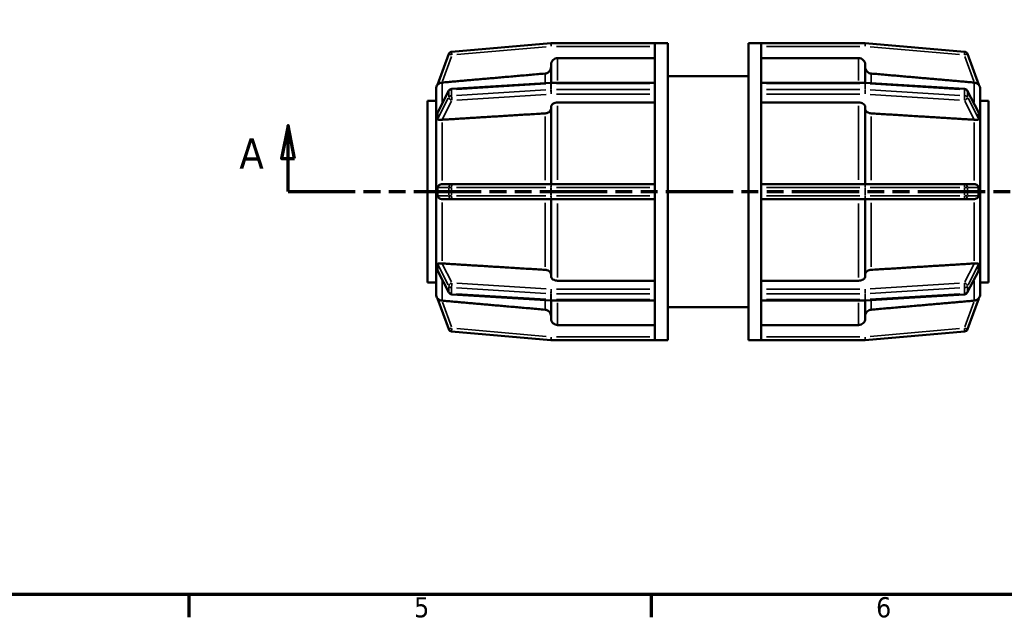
# Model space of a CAD drawing. Header units: millimetres. Extents: x 0 to 898, y -84 to 594.
# Tile 3 of 10: x 255 to 404, y 17 to 107. Entities that reach past the tile are written whole.
import ezdxf

# ---------------------------------------------------------------- set-up
doc = ezdxf.new("R2010")
doc.units = ezdxf.units.MM
doc.linetypes.add('DOUBLE_DASH_CHAIN', pattern=[1.2403, 0.6614, -0.0827, 0.1654, -0.0827, 0.1654, -0.0827])
for name, color, linetype, lineweight in [('Border (ANSI)', 7, 'Continuous', 70), ('Section Line (ANSI)', 7, 'DOUBLE_DASH_CHAIN', 70), ('Visible (ANSI)', 7, 'Continuous', 50), ('Visible Narrow (ANSI)', 7, 'Continuous', 35)]:
    doc.layers.add(name, color=color, linetype=linetype, lineweight=lineweight)
doc.styles.add('Label Text (ANSI)', font='tahoma.ttf')
doc.styles.add('Note Text (ANSI)', font='tahoma.ttf')

# ---------------------------------------------------------------- blocks, each defined once
blk = doc.blocks.new('Borders Default Border')
at = {"layer": 'Border (ANSI)'}
for p, q in [((280.33, 20), (280.33, 16.55)), ((350.42, 20), (350.42, 16.55))]:
    blk.add_line(p, q, dxfattribs=at)
at = {"layer": 'Border (ANSI)', "flags": 128}
blk.add_lwpolyline([(20, 20), (20, 574), (821, 574), (821, 20), (20, 20)], dxfattribs=at)
at = {"layer": 'Border (ANSI)', "char_height": 3.05, "attachment_point": 7, "style": 'Note Text (ANSI)'}
for s, insert in [('5', (314.48, 16.49)), ('6', (384.49, 16.49))]:
    blk.add_mtext(s, dxfattribs=dict(at, insert=insert))
blk = doc.blocks.new('2dTransSection0')
at = {"layer": 'Section Line (ANSI)', "linetype": 'Continuous'}
for p, q in [((295.37, 91.03), (294.37, 86.03)), ((295.37, 86.03), (295.37, 91.03)), ((296.37, 86.03), (295.37, 91.03)), ((294.37, 86.03), (296.37, 86.03)), ((295.37, 81.03), (295.37, 86.03)), ((295.37, 81.03), (304.86, 81.03))]:
    blk.add_line(p, q, dxfattribs=at)
at = {"layer": 'Section Line (ANSI)', "linetype": 'DOUBLE_DASH_CHAIN', "ltscale": 15.390323}
blk.add_line((295.37, 81.03), (476.65, 81.03), dxfattribs=at)
at = {"layer": 'Section Line (ANSI)', "linetype": 'Continuous', "flags": 128}
blk.add_lwpolyline([(296.37, 86.03), (295.37, 91.03), (294.37, 86.03), (296.37, 86.03)], dxfattribs=at)
at = {"layer": 'Section Line (ANSI)'}
blk.add_solid([(296.37, 86.03), (295.37, 91.03), (294.37, 86.03), (296.37, 86.03)], dxfattribs=at)
at = {"layer": 'Section Line (ANSI)', "insert": (288.01, 84.53), "char_height": 4.57, "attachment_point": 7, "style": 'Label Text (ANSI)'}
blk.add_mtext('A', dxfattribs=at)

msp = doc.modelspace()

# ---------------------------------------------------------------- linework, layer by layer
at = {"layer": 'Visible (ANSI)'}
for p, q in [((335.209, 103.527), (320.16, 102.21)), ((350.976, 103.529), (335.253, 103.529)), ((350.976, 103.529), (350.976, 103.517)), ((352.931, 103.529), (350.976, 103.529)), ((350.976, 103.517), (350.976, 97.449)), ((352.931, 103.529), (352.931, 58.529)), ((365.131, 58.529), (365.131, 103.529)), ((365.131, 103.529), (367.086, 103.529)), ((367.086, 103.517), (367.086, 103.529)), ((382.809, 103.529), (367.086, 103.529)), ((367.086, 97.449), (367.086, 103.517)), ((397.903, 102.21), (382.853, 103.527)), ((319.733, 101.883), (318.032, 97.209)), ((400.03, 97.209), (398.329, 101.883)), ((335.231, 97.527), (335.231, 100.246)), ((350.976, 101.248), (336.231, 101.248)), ((381.831, 101.248), (367.086, 101.248)), ((382.831, 100.246), (382.831, 97.527)), ((352.931, 98.529), (365.131, 98.529)), ((320.172, 96.595), (335.222, 97.526)), ((335.253, 97.527), (350.976, 97.527)), ((350.976, 97.449), (350.976, 97.381)), ((350.976, 97.381), (350.976, 96.939)), ((367.086, 97.527), (382.809, 97.527)), ((367.086, 97.381), (367.086, 97.449)), ((367.086, 96.939), (367.086, 97.381)), ((382.84, 97.526), (397.89, 96.595)), ((317.806, 96.588), (317.807, 96.588)), ((317.806, 92.826), (317.806, 96.588)), ((318.077, 93.057), (319.759, 96.325)), ((350.976, 96.939), (350.976, 96.497)), ((350.976, 96.497), (350.976, 96.411)), ((350.976, 96.411), (350.976, 81.763)), ((367.086, 96.497), (367.086, 96.939)), ((367.086, 96.411), (367.086, 96.497)), ((367.086, 81.763), (367.086, 96.411)), ((398.304, 96.325), (399.985, 93.057)), ((400.256, 96.588), (400.255, 96.591)), ((400.255, 96.588), (400.256, 96.588)), ((400.256, 96.588), (400.256, 92.826)), ((316.531, 94.779), (316.531, 67.279)), ((317.806, 94.779), (316.531, 94.779)), ((350.976, 94.53), (336.231, 94.53)), ((381.831, 94.53), (367.086, 94.53)), ((400.256, 94.779), (401.531, 94.779)), ((401.531, 67.279), (401.531, 94.779)), ((317.807, 92.826), (317.806, 92.826)), ((317.806, 92.031), (317.806, 92.826)), ((335.231, 82.154), (335.231, 93.822)), ((382.831, 93.822), (382.831, 82.154)), ((400.255, 92.828), (400.256, 92.826)), ((400.256, 92.826), (400.256, 92.031)), ((317.806, 91.235), (317.806, 92.031)), ((317.806, 91.235), (317.807, 91.235)), ((317.806, 82.154), (317.806, 91.235)), ((400.256, 91.235), (400.255, 91.237)), ((400.255, 91.235), (400.256, 91.235)), ((400.256, 92.031), (400.256, 91.235)), ((400.256, 91.235), (400.256, 82.154)), ((317.807, 82.154), (317.806, 82.154)), ((317.806, 81.029), (317.806, 82.154)), ((320.203, 82.154), (318.686, 82.154)), ((335.253, 82.154), (320.203, 82.154)), ((350.976, 82.154), (335.253, 82.154)), ((382.809, 82.154), (367.086, 82.154)), ((397.859, 82.154), (382.809, 82.154)), ((399.377, 82.154), (397.859, 82.154)), ((400.255, 82.154), (400.256, 82.154)), ((400.256, 82.154), (400.256, 81.029)), ((317.806, 79.904), (317.806, 81.029)), ((350.976, 81.763), (350.976, 81.654)), ((350.976, 81.654), (350.976, 81.029)), ((350.976, 81.029), (350.976, 80.404)), ((367.086, 81.654), (367.086, 81.763)), ((367.086, 81.029), (367.086, 81.654)), ((367.086, 80.404), (367.086, 81.029)), ((400.256, 81.029), (400.256, 79.904)), ((317.806, 79.904), (317.807, 79.904)), ((317.806, 70.822), (317.806, 79.904)), ((318.686, 79.904), (320.203, 79.904)), ((320.203, 79.904), (335.253, 79.904)), ((335.231, 68.236), (335.231, 79.904)), ((335.253, 79.904), (350.976, 79.904)), ((350.976, 80.404), (350.976, 80.295)), ((350.976, 80.295), (350.976, 65.646)), ((367.086, 80.295), (367.086, 80.404)), ((367.086, 65.646), (367.086, 80.295)), ((367.086, 79.904), (382.809, 79.904)), ((382.809, 79.904), (397.859, 79.904)), ((382.831, 79.904), (382.831, 68.236)), ((397.859, 79.904), (399.377, 79.904)), ((400.256, 79.904), (400.255, 79.904)), ((400.256, 79.904), (400.256, 70.822)), ((317.807, 70.822), (317.806, 70.822)), ((317.806, 70.027), (317.806, 70.822)), ((400.255, 70.82), (400.256, 70.822)), ((400.256, 70.822), (400.255, 70.822)), ((400.256, 70.822), (400.256, 70.027)), ((317.806, 69.231), (317.806, 70.027)), ((317.806, 69.231), (317.807, 69.231)), ((317.806, 65.47), (317.806, 69.231)), ((319.759, 65.733), (318.077, 69)), ((399.985, 69), (398.304, 65.733)), ((400.256, 69.231), (400.255, 69.229)), ((400.256, 70.027), (400.256, 69.231)), ((400.256, 69.231), (400.256, 65.47)), ((317.806, 67.279), (316.531, 67.279)), ((336.231, 67.527), (350.976, 67.527)), ((367.086, 67.527), (381.831, 67.527)), ((400.256, 67.279), (401.531, 67.279)), ((317.807, 65.47), (317.806, 65.47)), ((318.032, 64.848), (319.733, 60.174)), ((335.222, 64.531), (320.172, 65.462)), ((335.231, 61.812), (335.231, 64.531)), ((350.976, 64.53), (335.253, 64.53)), ((350.976, 65.646), (350.976, 65.561)), ((350.976, 65.561), (350.976, 65.119)), ((350.976, 65.119), (350.976, 64.677)), ((350.976, 64.677), (350.976, 64.609)), ((350.976, 64.609), (350.976, 58.541)), ((367.086, 65.561), (367.086, 65.646)), ((367.086, 65.119), (367.086, 65.561)), ((367.086, 64.677), (367.086, 65.119)), ((367.086, 64.609), (367.086, 64.677)), ((367.086, 58.541), (367.086, 64.609)), ((382.809, 64.53), (367.086, 64.53)), ((382.831, 64.531), (382.831, 61.812)), ((397.89, 65.462), (382.84, 64.531)), ((398.329, 60.174), (400.03, 64.848)), ((400.255, 65.467), (400.256, 65.47)), ((400.256, 65.47), (400.255, 65.47)), ((352.931, 63.529), (365.131, 63.529)), ((320.16, 59.847), (335.209, 58.531)), ((336.231, 60.81), (350.976, 60.81)), ((367.086, 60.81), (381.831, 60.81)), ((382.853, 58.531), (397.903, 59.847)), ((335.253, 58.529), (350.976, 58.529)), ((350.976, 58.541), (350.976, 58.529)), ((352.931, 58.529), (350.976, 58.529)), ((365.131, 58.529), (367.086, 58.529)), ((367.086, 58.529), (367.086, 58.541)), ((367.086, 58.529), (382.809, 58.529))]:
    msp.add_line(p, q, dxfattribs=at)
for centre, radius, start, end in [((335.253, 103.029), 0.5, 90, 95), ((382.809, 103.029), 0.5, 85, 90), ((320.203, 101.712), 0.5, 95, 160), ((397.859, 101.712), 0.5, 20, 85), ((318.806, 96.588), 1, 140, 180), ((335.253, 97.027), 0.5, 90, 93.54002), ((382.809, 97.027), 0.5, 86.45998, 90), ((399.256, 96.588), 1, 0, 40), ((320.203, 96.096), 0.5, 93.54002, 152.76369), ((397.859, 96.096), 0.5, 27.23631, 86.45998), ((320.203, 65.962), 0.5, 207.23631, 266.45998), ((397.859, 65.962), 0.5, 273.54002, 332.76369), ((318.806, 65.47), 1, 180, 220), ((335.253, 65.03), 0.5, 266.45998, 270), ((382.809, 65.03), 0.5, 270, 273.54002), ((399.256, 65.47), 1, 320, 0), ((320.203, 60.345), 0.5, 200, 265), ((397.859, 60.345), 0.5, 275, 340), ((335.253, 59.029), 0.5, 265, 270), ((382.809, 59.029), 0.5, 270, 275)]:
    msp.add_arc(centre, radius, start, end, dxfattribs=at)
for points, knots in [([(336.231, 101.248), (336.108, 101.248), (335.963, 101.219), (335.735, 101.124), (335.612, 101.042), (335.437, 100.867), (335.355, 100.744), (335.26, 100.515), (335.231, 100.37), (335.231, 100.246)], [0, 0, 0, 0, 0.03700521, 0.03700521, 0.07403969, 0.07403969, 0.11111154, 0.11111154, 0.1482177, 0.1482177, 0.1482177, 0.1482177]), ([(382.831, 100.246), (382.831, 100.37), (382.802, 100.515), (382.708, 100.744), (382.625, 100.867), (382.451, 101.042), (382.328, 101.124), (382.1, 101.219), (381.955, 101.248), (381.831, 101.248)], [-0.1482177, -0.1482177, -0.1482177, -0.1482177, -0.11111154, -0.11111154, -0.07403969, -0.07403969, -0.03700521, -0.03700521, 0, 0, 0, 0]), ([(335.231, 99.912), (335.231, 99.788), (335.202, 99.642), (335.108, 99.414), (335.025, 99.29), (334.851, 99.116), (334.728, 99.033), (334.526, 98.949), (334.419, 98.922), (334.318, 98.914)], [0.14822194, 0.14822194, 0.14822194, 0.14822194, 0.18533433, 0.18533433, 0.22241555, 0.22241555, 0.25945428, 0.25945428, 0.28802281, 0.28802281, 0.28802281, 0.28802281]), ([(383.744, 98.914), (383.643, 98.922), (383.537, 98.949), (383.335, 99.033), (383.212, 99.116), (383.037, 99.29), (382.955, 99.414), (382.86, 99.642), (382.831, 99.788), (382.831, 99.912)], [0.30488866, 0.30488866, 0.30488866, 0.30488866, 0.33345719, 0.33345719, 0.37049592, 0.37049592, 0.40757713, 0.40757713, 0.44468953, 0.44468953, 0.44468953, 0.44468953]), ([(318.686, 97.542), (318.682, 97.542), (318.679, 97.542), (318.65, 97.538), (318.624, 97.533), (318.555, 97.519), (318.514, 97.508), (318.374, 97.462), (318.287, 97.416), (318.158, 97.328), (318.113, 97.288), (318.067, 97.244), (318.053, 97.229), (318.038, 97.213), (318.034, 97.209), (318.032, 97.209), (318.032, 97.209), (318.032, 97.209)], [-0.1336549, -0.1336549, -0.1336549, -0.1336549, -0.13264476, -0.13264476, -0.12442741, -0.12442741, -0.11070754, -0.11070754, -0.07646881, -0.07646881, -0.04761616, -0.04761616, -0.0329379, -0.0329379, -0.02294507, -0.02294507, -0.02006355, -0.02006355, -0.02006355, -0.02006355]), ([(400.03, 97.209), (400.03, 97.209), (400.03, 97.209), (400.028, 97.21), (400.024, 97.214), (400.002, 97.237), (399.983, 97.257), (399.92, 97.314), (399.858, 97.365), (399.71, 97.449), (399.634, 97.483), (399.517, 97.517), (399.481, 97.525), (399.422, 97.536), (399.399, 97.54), (399.377, 97.542)], [-0.20349957, -0.20349957, -0.20349957, -0.20349957, -0.19950855, -0.19950855, -0.18760351, -0.18760351, -0.17102106, -0.17102106, -0.13857777, -0.13857777, -0.1121101, -0.1121101, -0.10087152, -0.10087152, -0.09404939, -0.09404939, -0.09404939, -0.09404939]), ([(317.807, 96.59), (317.807, 96.59), (317.807, 96.59), (317.807, 96.59), (317.807, 96.59), (317.807, 96.589), (317.806, 96.589), (317.806, 96.588)], [-0.0000233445, -0.0000233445, -0.0000233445, -0.0000233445, 0, 0, 0.0024914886, 0.0024914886, 0.0050072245, 0.0050072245, 0.0050072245, 0.0050072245]), ([(317.807, 96.59), (317.807, 96.59), (317.807, 96.59), (317.807, 96.59), (317.807, 96.59), (317.807, 96.59), (317.807, 96.59), (317.807, 96.589), (317.807, 96.588), (317.807, 96.588)], [-0.0000233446, -0.0000233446, -0.0000233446, -0.0000233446, 0, 0, 0.0016531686, 0.0016531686, 0.0033296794, 0.0033296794, 0.0050061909, 0.0050061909, 0.0050061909, 0.0050061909]), ([(336.231, 94.53), (336.108, 94.53), (335.963, 94.51), (335.735, 94.443), (335.612, 94.385), (335.437, 94.261), (335.355, 94.174), (335.26, 94.012), (335.231, 93.909), (335.231, 93.822)], [0, 0, 0, 0, 0.03700521, 0.03700521, 0.07403969, 0.07403969, 0.11111154, 0.11111154, 0.1482177, 0.1482177, 0.1482177, 0.1482177]), ([(382.831, 93.822), (382.831, 93.909), (382.802, 94.012), (382.708, 94.174), (382.625, 94.261), (382.451, 94.385), (382.328, 94.443), (382.1, 94.51), (381.955, 94.53), (381.831, 94.53)], [-0.1482177, -0.1482177, -0.1482177, -0.1482177, -0.11111154, -0.11111154, -0.07403969, -0.07403969, -0.03700521, -0.03700521, 0, 0, 0, 0]), ([(317.806, 92.826), (317.806, 92.823), (317.807, 92.819), (317.807, 92.812), (317.807, 92.808), (317.807, 92.8), (317.807, 92.796), (317.807, 92.792), (317.807, 92.792), (317.807, 92.792)], [0, 0, 0, 0, 0.0016772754, 0.0016772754, 0.0033539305, 0.0033539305, 0.0050070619, 0.0050070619, 0.0050304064, 0.0050304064, 0.0050304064, 0.0050304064]), ([(317.807, 92.826), (317.807, 92.823), (317.807, 92.819), (317.807, 92.812), (317.807, 92.808), (317.807, 92.8), (317.807, 92.796), (317.807, 92.792), (317.807, 92.792), (317.807, 92.792)], [0, 0, 0, 0, 0.0016765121, 0.0016765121, 0.0033530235, 0.0033530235, 0.0050061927, 0.0050061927, 0.0050295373, 0.0050295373, 0.0050295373, 0.0050295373]), ([(318.032, 92.912), (318.032, 92.915), (318.032, 92.917), (318.033, 92.93), (318.034, 92.94), (318.04, 92.97), (318.047, 92.991), (318.062, 93.026), (318.069, 93.042), (318.077, 93.057)], [-0.12466291, -0.12466291, -0.12466291, -0.12466291, -0.122826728, -0.122826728, -0.116482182, -0.116482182, -0.105318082, -0.105318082, -0.097516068, -0.097516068, -0.097516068, -0.097516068]), ([(318.032, 92.028), (318.038, 92.19), (318.04, 92.344), (318.04, 92.485), (318.04, 92.627), (318.038, 92.771), (318.032, 92.912)], [-0.060146, -0.060146, -0.060146, -0.060146, 0, 0, 0, 0.060146, 0.060146, 0.060146, 0.060146]), ([(335.231, 93.585), (335.231, 93.498), (335.202, 93.395), (335.108, 93.233), (335.025, 93.146), (334.851, 93.023), (334.728, 92.964), (334.526, 92.905), (334.419, 92.886), (334.318, 92.88)], [0.14822194, 0.14822194, 0.14822194, 0.14822194, 0.18533433, 0.18533433, 0.22241555, 0.22241555, 0.25945428, 0.25945428, 0.28802281, 0.28802281, 0.28802281, 0.28802281]), ([(383.744, 92.88), (383.643, 92.886), (383.537, 92.905), (383.335, 92.964), (383.212, 93.023), (383.037, 93.146), (382.955, 93.233), (382.86, 93.395), (382.831, 93.498), (382.831, 93.585)], [0.30488866, 0.30488866, 0.30488866, 0.30488866, 0.33345719, 0.33345719, 0.37049592, 0.37049592, 0.40757713, 0.40757713, 0.44468953, 0.44468953, 0.44468953, 0.44468953]), ([(399.985, 93.057), (399.997, 93.035), (400.007, 93.014), (400.02, 92.976), (400.025, 92.959), (400.029, 92.933), (400.03, 92.924), (400.03, 92.914), (400.03, 92.913), (400.03, 92.912)], [-0.149700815, -0.149700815, -0.149700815, -0.149700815, -0.139068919, -0.139068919, -0.129919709, -0.129919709, -0.123979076, -0.123979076, -0.123353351, -0.123353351, -0.123353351, -0.123353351]), ([(400.03, 92.912), (400.025, 92.771), (400.022, 92.627), (400.022, 92.485), (400.022, 92.344), (400.025, 92.19), (400.03, 92.028)], [-0.060146, -0.060146, -0.060146, -0.060146, 0, 0, 0, 0.060146, 0.060146, 0.060146, 0.060146]), ([(317.807, 91.272), (317.807, 91.272), (317.807, 91.272), (317.807, 91.266), (317.807, 91.26), (317.807, 91.248), (317.806, 91.242), (317.806, 91.235)], [-0.0000233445, -0.0000233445, -0.0000233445, -0.0000233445, 0, 0, 0.0024914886, 0.0024914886, 0.0050072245, 0.0050072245, 0.0050072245, 0.0050072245]), ([(317.807, 91.272), (317.807, 91.272), (317.807, 91.272), (317.807, 91.268), (317.807, 91.264), (317.807, 91.256), (317.807, 91.252), (317.807, 91.244), (317.807, 91.24), (317.807, 91.235)], [-0.0000233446, -0.0000233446, -0.0000233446, -0.0000233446, 0, 0, 0.0016531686, 0.0016531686, 0.0033296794, 0.0033296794, 0.0050061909, 0.0050061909, 0.0050061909, 0.0050061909]), ([(318.686, 91.91), (318.636, 91.906), (318.587, 91.903), (318.445, 91.9), (318.359, 91.902), (318.212, 91.911), (318.155, 91.918), (318.087, 91.938), (318.063, 91.949), (318.042, 91.976), (318.037, 91.986), (318.033, 92.007), (318.032, 92.015), (318.032, 92.026), (318.032, 92.027), (318.032, 92.028)], [-0.23506544, -0.23506544, -0.23506544, -0.23506544, -0.21965215, -0.21965215, -0.18952607, -0.18952607, -0.16012411, -0.16012411, -0.13906892, -0.13906892, -0.12991971, -0.12991971, -0.12397908, -0.12397908, -0.12335335, -0.12335335, -0.12335335, -0.12335335]), ([(400.03, 92.028), (400.03, 92.025), (400.03, 92.022), (400.03, 92.01), (400.029, 92.001), (400.022, 91.979), (400.015, 91.969), (399.984, 91.938), (399.946, 91.926), (399.837, 91.909), (399.759, 91.903), (399.595, 91.9), (399.522, 91.901), (399.423, 91.907), (399.4, 91.908), (399.377, 91.91)], [-0.12466291, -0.12466291, -0.12466291, -0.12466291, -0.12282673, -0.12282673, -0.11648218, -0.11648218, -0.10531808, -0.10531808, -0.07607927, -0.07607927, -0.04253892, -0.04253892, -0.01921931, -0.01921931, -0.01222242, -0.01222242, -0.01222242, -0.01222242]), ([(317.806, 82.154), (317.806, 82.148), (317.807, 82.143), (317.807, 82.131), (317.807, 82.126), (317.807, 82.115), (317.807, 82.109), (317.807, 82.104), (317.807, 82.104), (317.807, 82.104)], [0, 0, 0, 0, 0.0016772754, 0.0016772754, 0.0033539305, 0.0033539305, 0.0050070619, 0.0050070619, 0.0050304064, 0.0050304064, 0.0050304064, 0.0050304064]), ([(317.807, 82.154), (317.807, 82.148), (317.807, 82.143), (317.807, 82.131), (317.807, 82.126), (317.807, 82.115), (317.807, 82.109), (317.807, 82.104), (317.807, 82.104), (317.807, 82.104)], [0, 0, 0, 0, 0.0016765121, 0.0016765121, 0.0033530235, 0.0033530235, 0.0050061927, 0.0050061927, 0.0050295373, 0.0050295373, 0.0050295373, 0.0050295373]), ([(318.032, 81.654), (318.032, 81.661), (318.032, 81.669), (318.034, 81.7), (318.039, 81.725), (318.06, 81.789), (318.08, 81.823), (318.142, 81.912), (318.204, 81.975), (318.353, 82.072), (318.429, 82.108), (318.546, 82.139), (318.582, 82.146), (318.641, 82.153), (318.663, 82.154), (318.686, 82.154)], [-0.20349957, -0.20349957, -0.20349957, -0.20349957, -0.19950855, -0.19950855, -0.18760351, -0.18760351, -0.17102106, -0.17102106, -0.13857777, -0.13857777, -0.1121101, -0.1121101, -0.10087152, -0.10087152, -0.09404939, -0.09404939, -0.09404939, -0.09404939]), ([(399.377, 82.154), (399.38, 82.154), (399.383, 82.154), (399.413, 82.153), (399.439, 82.151), (399.507, 82.142), (399.549, 82.132), (399.689, 82.087), (399.776, 82.036), (399.904, 81.929), (399.949, 81.876), (399.995, 81.8), (400.009, 81.77), (400.025, 81.718), (400.029, 81.696), (400.03, 81.667), (400.03, 81.66), (400.03, 81.654)], [-0.1336549, -0.1336549, -0.1336549, -0.1336549, -0.13264476, -0.13264476, -0.12442741, -0.12442741, -0.11070754, -0.11070754, -0.07646881, -0.07646881, -0.04761616, -0.04761616, -0.0329379, -0.0329379, -0.02294507, -0.02294507, -0.02006355, -0.02006355, -0.02006355, -0.02006355]), ([(318.032, 80.404), (318.038, 80.618), (318.04, 80.828), (318.04, 81.029), (318.04, 81.229), (318.038, 81.44), (318.032, 81.654)], [0.87229679, 0.87229679, 0.87229679, 0.87229679, 0.93244279, 0.93244279, 0.93244279, 0.99258879, 0.99258879, 0.99258879, 0.99258879]), ([(400.03, 81.654), (400.025, 81.44), (400.022, 81.229), (400.022, 81.029), (400.022, 80.828), (400.025, 80.618), (400.03, 80.404)], [-0.060146, -0.060146, -0.060146, -0.060146, 0, 0, 0, 0.060146, 0.060146, 0.060146, 0.060146]), ([(317.807, 79.954), (317.807, 79.954), (317.807, 79.954), (317.807, 79.945), (317.807, 79.937), (317.807, 79.92), (317.806, 79.912), (317.806, 79.904)], [-0.0000233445, -0.0000233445, -0.0000233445, -0.0000233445, 0, 0, 0.0024914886, 0.0024914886, 0.0050072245, 0.0050072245, 0.0050072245, 0.0050072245]), ([(317.807, 79.954), (317.807, 79.954), (317.807, 79.954), (317.807, 79.948), (317.807, 79.943), (317.807, 79.932), (317.807, 79.926), (317.807, 79.915), (317.807, 79.909), (317.807, 79.904)], [-0.0000233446, -0.0000233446, -0.0000233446, -0.0000233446, 0, 0, 0.0016531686, 0.0016531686, 0.0033296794, 0.0033296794, 0.0050061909, 0.0050061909, 0.0050061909, 0.0050061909]), ([(318.686, 79.904), (318.682, 79.904), (318.679, 79.904), (318.65, 79.904), (318.624, 79.906), (318.555, 79.916), (318.514, 79.925), (318.374, 79.971), (318.287, 80.022), (318.158, 80.129), (318.113, 80.181), (318.067, 80.258), (318.053, 80.287), (318.038, 80.339), (318.034, 80.361), (318.032, 80.391), (318.032, 80.397), (318.032, 80.404)], [-0.1336549, -0.1336549, -0.1336549, -0.1336549, -0.13264476, -0.13264476, -0.12442741, -0.12442741, -0.11070754, -0.11070754, -0.07646881, -0.07646881, -0.04761616, -0.04761616, -0.0329379, -0.0329379, -0.02294507, -0.02294507, -0.02006355, -0.02006355, -0.02006355, -0.02006355]), ([(400.03, 80.404), (400.03, 80.396), (400.03, 80.388), (400.028, 80.357), (400.024, 80.333), (400.002, 80.269), (399.983, 80.234), (399.92, 80.145), (399.858, 80.083), (399.71, 79.985), (399.634, 79.95), (399.517, 79.918), (399.481, 79.911), (399.422, 79.905), (399.399, 79.904), (399.377, 79.904)], [-0.20349957, -0.20349957, -0.20349957, -0.20349957, -0.19950855, -0.19950855, -0.18760351, -0.18760351, -0.17102106, -0.17102106, -0.13857777, -0.13857777, -0.1121101, -0.1121101, -0.10087152, -0.10087152, -0.09404939, -0.09404939, -0.09404939, -0.09404939]), ([(317.806, 70.822), (317.806, 70.818), (317.807, 70.814), (317.807, 70.805), (317.807, 70.801), (317.807, 70.793), (317.807, 70.789), (317.807, 70.785), (317.807, 70.785), (317.807, 70.785)], [0, 0, 0, 0, 0.0016772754, 0.0016772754, 0.0033539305, 0.0033539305, 0.0050070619, 0.0050070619, 0.0050304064, 0.0050304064, 0.0050304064, 0.0050304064]), ([(317.807, 70.822), (317.807, 70.818), (317.807, 70.814), (317.807, 70.805), (317.807, 70.801), (317.807, 70.793), (317.807, 70.789), (317.807, 70.785), (317.807, 70.785), (317.807, 70.785)], [0, 0, 0, 0, 0.0016765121, 0.0016765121, 0.0033530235, 0.0033530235, 0.0050061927, 0.0050061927, 0.0050295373, 0.0050295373, 0.0050295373, 0.0050295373]), ([(318.032, 70.029), (318.032, 70.032), (318.032, 70.035), (318.033, 70.048), (318.034, 70.057), (318.04, 70.078), (318.047, 70.089), (318.078, 70.119), (318.116, 70.131), (318.225, 70.149), (318.304, 70.154), (318.467, 70.157), (318.54, 70.156), (318.64, 70.151), (318.663, 70.149), (318.686, 70.147)], [-0.12466291, -0.12466291, -0.12466291, -0.12466291, -0.12282673, -0.12282673, -0.11648218, -0.11648218, -0.10531808, -0.10531808, -0.07607927, -0.07607927, -0.04253892, -0.04253892, -0.01921931, -0.01921931, -0.01222242, -0.01222242, -0.01222242, -0.01222242]), ([(399.377, 70.147), (399.427, 70.152), (399.476, 70.154), (399.617, 70.158), (399.703, 70.156), (399.85, 70.147), (399.907, 70.14), (399.976, 70.12), (399.999, 70.108), (400.02, 70.081), (400.025, 70.071), (400.029, 70.051), (400.03, 70.042), (400.03, 70.031), (400.03, 70.03), (400.03, 70.029)], [-0.23506544, -0.23506544, -0.23506544, -0.23506544, -0.21965215, -0.21965215, -0.18952607, -0.18952607, -0.16012411, -0.16012411, -0.13906892, -0.13906892, -0.12991971, -0.12991971, -0.12397908, -0.12397908, -0.12335335, -0.12335335, -0.12335335, -0.12335335]), ([(317.807, 69.265), (317.807, 69.265), (317.807, 69.265), (317.807, 69.259), (317.807, 69.253), (317.807, 69.242), (317.806, 69.237), (317.806, 69.231)], [-0.0000233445, -0.0000233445, -0.0000233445, -0.0000233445, 0, 0, 0.0024914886, 0.0024914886, 0.0050072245, 0.0050072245, 0.0050072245, 0.0050072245]), ([(317.807, 69.265), (317.807, 69.265), (317.807, 69.265), (317.807, 69.261), (317.807, 69.257), (317.807, 69.25), (317.807, 69.246), (317.807, 69.239), (317.807, 69.235), (317.807, 69.231)], [-0.0000233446, -0.0000233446, -0.0000233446, -0.0000233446, 0, 0, 0.0016531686, 0.0016531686, 0.0033296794, 0.0033296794, 0.0050061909, 0.0050061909, 0.0050061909, 0.0050061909]), ([(318.032, 69.146), (318.038, 69.286), (318.04, 69.431), (318.04, 69.572), (318.04, 69.714), (318.038, 69.868), (318.032, 70.029)], [-0.060146, -0.060146, -0.060146, -0.060146, 0, 0, 0, 0.060146, 0.060146, 0.060146, 0.060146]), ([(318.077, 69), (318.066, 69.022), (318.056, 69.044), (318.042, 69.081), (318.037, 69.098), (318.033, 69.125), (318.032, 69.134), (318.032, 69.144), (318.032, 69.145), (318.032, 69.146)], [-0.149700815, -0.149700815, -0.149700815, -0.149700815, -0.139068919, -0.139068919, -0.129919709, -0.129919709, -0.123979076, -0.123979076, -0.123353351, -0.123353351, -0.123353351, -0.123353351]), ([(334.318, 69.178), (334.419, 69.172), (334.526, 69.152), (334.728, 69.093), (334.851, 69.035), (335.025, 68.911), (335.108, 68.824), (335.202, 68.663), (335.231, 68.56), (335.231, 68.472)], [0.30488866, 0.30488866, 0.30488866, 0.30488866, 0.33345719, 0.33345719, 0.37049592, 0.37049592, 0.40757713, 0.40757713, 0.44468953, 0.44468953, 0.44468953, 0.44468953]), ([(382.831, 68.472), (382.831, 68.56), (382.86, 68.663), (382.955, 68.824), (383.037, 68.911), (383.212, 69.035), (383.335, 69.093), (383.537, 69.152), (383.643, 69.172), (383.744, 69.178)], [0.14822194, 0.14822194, 0.14822194, 0.14822194, 0.18533433, 0.18533433, 0.22241555, 0.22241555, 0.25945428, 0.25945428, 0.28802281, 0.28802281, 0.28802281, 0.28802281]), ([(400.03, 69.146), (400.03, 69.143), (400.03, 69.14), (400.03, 69.128), (400.029, 69.118), (400.022, 69.087), (400.015, 69.067), (400.001, 69.031), (399.994, 69.016), (399.985, 69)], [-0.12466291, -0.12466291, -0.12466291, -0.12466291, -0.122826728, -0.122826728, -0.116482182, -0.116482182, -0.105318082, -0.105318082, -0.097516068, -0.097516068, -0.097516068, -0.097516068]), ([(400.03, 70.029), (400.025, 69.868), (400.022, 69.714), (400.022, 69.572), (400.022, 69.431), (400.025, 69.286), (400.03, 69.146)], [-0.060146, -0.060146, -0.060146, -0.060146, 0, 0, 0, 0.060146, 0.060146, 0.060146, 0.060146]), ([(335.231, 68.236), (335.231, 68.148), (335.26, 68.045), (335.355, 67.884), (335.437, 67.797), (335.612, 67.673), (335.735, 67.615), (335.963, 67.548), (336.108, 67.527), (336.231, 67.527)], [-0.1482177, -0.1482177, -0.1482177, -0.1482177, -0.11111154, -0.11111154, -0.07403969, -0.07403969, -0.03700521, -0.03700521, 0, 0, 0, 0]), ([(381.831, 67.527), (381.955, 67.527), (382.1, 67.548), (382.328, 67.615), (382.451, 67.673), (382.625, 67.797), (382.708, 67.884), (382.802, 68.045), (382.831, 68.148), (382.831, 68.236)], [0, 0, 0, 0, 0.03700521, 0.03700521, 0.07403969, 0.07403969, 0.11111154, 0.11111154, 0.1482177, 0.1482177, 0.1482177, 0.1482177]), ([(317.806, 65.47), (317.806, 65.469), (317.807, 65.469), (317.807, 65.468), (317.807, 65.468), (317.807, 65.467), (317.807, 65.467), (317.807, 65.467), (317.807, 65.467), (317.807, 65.467)], [0, 0, 0, 0, 0.0016772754, 0.0016772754, 0.0033539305, 0.0033539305, 0.0050070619, 0.0050070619, 0.0050304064, 0.0050304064, 0.0050304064, 0.0050304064]), ([(317.807, 65.47), (317.807, 65.469), (317.807, 65.469), (317.807, 65.468), (317.807, 65.468), (317.807, 65.467), (317.807, 65.467), (317.807, 65.467), (317.807, 65.467), (317.807, 65.467)], [0, 0, 0, 0, 0.0016765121, 0.0016765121, 0.0033530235, 0.0033530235, 0.0050061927, 0.0050061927, 0.0050295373, 0.0050295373, 0.0050295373, 0.0050295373]), ([(317.807, 65.467), (317.807, 65.467), (317.807, 65.467), (317.807, 65.467), (317.807, 65.467), (317.807, 65.467)], [-0.00002334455, -0.00002334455, -0.00002334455, -0.00002334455, 0, 0, 0.00053785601, 0.00053785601, 0.00053785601, 0.00053785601]), ([(318.032, 64.848), (318.032, 64.849), (318.032, 64.849), (318.034, 64.848), (318.039, 64.843), (318.06, 64.821), (318.08, 64.801), (318.142, 64.744), (318.204, 64.693), (318.353, 64.608), (318.429, 64.575), (318.546, 64.541), (318.582, 64.532), (318.641, 64.521), (318.663, 64.518), (318.686, 64.515)], [-0.20349957, -0.20349957, -0.20349957, -0.20349957, -0.19950855, -0.19950855, -0.18760351, -0.18760351, -0.17102106, -0.17102106, -0.13857777, -0.13857777, -0.1121101, -0.1121101, -0.10087152, -0.10087152, -0.09404939, -0.09404939, -0.09404939, -0.09404939]), ([(399.377, 64.515), (399.38, 64.516), (399.383, 64.516), (399.413, 64.52), (399.439, 64.524), (399.507, 64.538), (399.549, 64.549), (399.689, 64.596), (399.776, 64.642), (399.904, 64.729), (399.949, 64.769), (399.995, 64.814), (400.009, 64.828), (400.025, 64.844), (400.029, 64.848), (400.03, 64.849), (400.03, 64.849), (400.03, 64.848)], [-0.1336549, -0.1336549, -0.1336549, -0.1336549, -0.13264476, -0.13264476, -0.12442741, -0.12442741, -0.11070754, -0.11070754, -0.07646881, -0.07646881, -0.04761616, -0.04761616, -0.0329379, -0.0329379, -0.02294507, -0.02294507, -0.02006355, -0.02006355, -0.02006355, -0.02006355]), ([(334.318, 63.144), (334.419, 63.135), (334.526, 63.108), (334.728, 63.024), (334.851, 62.942), (335.025, 62.767), (335.108, 62.644), (335.202, 62.415), (335.231, 62.27), (335.231, 62.146)], [0.30488866, 0.30488866, 0.30488866, 0.30488866, 0.33345719, 0.33345719, 0.37049592, 0.37049592, 0.40757713, 0.40757713, 0.44468953, 0.44468953, 0.44468953, 0.44468953]), ([(382.831, 62.146), (382.831, 62.27), (382.86, 62.415), (382.955, 62.644), (383.037, 62.767), (383.212, 62.942), (383.335, 63.024), (383.537, 63.108), (383.643, 63.135), (383.744, 63.144)], [0.14822194, 0.14822194, 0.14822194, 0.14822194, 0.18533433, 0.18533433, 0.22241555, 0.22241555, 0.25945428, 0.25945428, 0.28802281, 0.28802281, 0.28802281, 0.28802281]), ([(335.231, 61.812), (335.231, 61.688), (335.26, 61.542), (335.355, 61.314), (335.437, 61.191), (335.612, 61.016), (335.735, 60.933), (335.963, 60.839), (336.108, 60.81), (336.231, 60.81)], [-0.1482177, -0.1482177, -0.1482177, -0.1482177, -0.11111154, -0.11111154, -0.07403969, -0.07403969, -0.03700521, -0.03700521, 0, 0, 0, 0]), ([(381.831, 60.81), (381.955, 60.81), (382.1, 60.839), (382.328, 60.933), (382.451, 61.016), (382.625, 61.191), (382.708, 61.314), (382.802, 61.542), (382.831, 61.688), (382.831, 61.812)], [0, 0, 0, 0, 0.03700521, 0.03700521, 0.07403969, 0.07403969, 0.11111154, 0.11111154, 0.1482177, 0.1482177, 0.1482177, 0.1482177])]:
    msp.add_open_spline(points, degree=3, knots=knots, dxfattribs=at)
for points, weights in [([(334.318, 98.914), (326.209, 98.203), (318.719, 97.546)], [1, 1.00078783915, 1]), ([(399.343, 97.546), (391.854, 98.203), (383.744, 98.914)], [1, 1.00078783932, 1]), ([(334.318, 92.88), (326.209, 92.377), (318.719, 91.913)], [1, 1.00078783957, 1]), ([(399.343, 91.913), (391.854, 92.377), (383.744, 92.88)], [1, 1.00078783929, 1]), ([(318.719, 70.145), (326.209, 69.681), (334.318, 69.178)], [1, 1.00078783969, 1]), ([(383.744, 69.178), (391.854, 69.681), (399.343, 70.145)], [1, 1.00078783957, 1]), ([(318.719, 64.512), (326.209, 63.855), (334.318, 63.144)], [1, 1.00078783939, 1]), ([(383.744, 63.144), (391.854, 63.855), (399.343, 64.512)], [1, 1.00078783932, 1])]:
    msp.add_rational_spline(points, weights, degree=2, dxfattribs=at)
for points in [[(318.719, 97.546), (318.708, 97.545), (318.697, 97.544), (318.686, 97.542)], [(399.377, 97.542), (399.366, 97.544), (399.354, 97.545), (399.343, 97.546)], [(400.255, 96.588), (400.255, 96.589), (400.255, 96.59), (400.255, 96.591)], [(317.807, 92.792), (317.806, 92.531), (317.806, 92.271), (317.806, 92.031)], [(400.256, 92.031), (400.256, 92.282), (400.257, 92.555), (400.255, 92.828)], [(317.806, 92.031), (317.806, 91.791), (317.806, 91.529), (317.807, 91.272)], [(318.719, 91.913), (318.708, 91.912), (318.697, 91.911), (318.686, 91.91)], [(399.377, 91.91), (399.366, 91.911), (399.354, 91.912), (399.343, 91.913)], [(400.255, 91.237), (400.257, 91.505), (400.256, 91.78), (400.256, 92.031)], [(400.255, 91.235), (400.255, 91.236), (400.255, 91.237), (400.255, 91.237)], [(317.807, 82.104), (317.806, 81.737), (317.806, 81.368), (317.806, 81.029)], [(400.256, 81.029), (400.256, 81.384), (400.257, 81.771), (400.255, 82.154)], [(317.806, 81.029), (317.806, 80.689), (317.806, 80.32), (317.807, 79.954)], [(400.255, 79.904), (400.257, 80.287), (400.256, 80.674), (400.256, 81.029)], [(317.807, 70.785), (317.806, 70.528), (317.806, 70.267), (317.806, 70.027)], [(318.686, 70.147), (318.697, 70.146), (318.708, 70.146), (318.719, 70.145)], [(399.343, 70.145), (399.354, 70.146), (399.366, 70.146), (399.377, 70.147)], [(400.255, 70.82), (400.255, 70.821), (400.255, 70.822), (400.255, 70.822)], [(400.256, 70.027), (400.256, 70.278), (400.257, 70.552), (400.255, 70.82)], [(317.806, 70.027), (317.806, 69.787), (317.806, 69.527), (317.807, 69.265)], [(400.255, 69.229), (400.257, 69.503), (400.256, 69.776), (400.256, 70.027)], [(318.686, 64.515), (318.697, 64.514), (318.708, 64.513), (318.719, 64.512)], [(399.343, 64.512), (399.354, 64.513), (399.366, 64.514), (399.377, 64.515)], [(400.255, 65.467), (400.255, 65.468), (400.255, 65.469), (400.255, 65.47)]]:
    msp.add_open_spline(points, degree=3, dxfattribs=at)
at = {"layer": 'Visible Narrow (ANSI)'}
for p, q in [((320.956, 101.778), (334.501, 102.963)), ((335.25, 103.068), (335.21, 103.525)), ((335.253, 103.527), (335.253, 103.068)), ((336.039, 103.029), (350.19, 103.029)), ((367.872, 103.029), (382.023, 103.029)), ((382.809, 103.068), (382.809, 103.527)), ((382.853, 103.525), (382.813, 103.068)), ((383.562, 102.963), (397.107, 101.778)), ((318.762, 97.751), (320.127, 101.504)), ((320.166, 101.726), (319.735, 101.883)), ((320.16, 102.209), (320.2, 101.751)), ((397.863, 101.751), (397.903, 102.209)), ((398.327, 101.883), (397.896, 101.726)), ((397.935, 101.504), (399.301, 97.751)), ((336.231, 101.208), (336.231, 97.851)), ((381.831, 97.851), (381.831, 101.208)), ((334.318, 97.591), (334.318, 98.891)), ((383.744, 98.891), (383.744, 97.591)), ((318.719, 97.507), (318.719, 94.582)), ((320.912, 96.495), (334.457, 97.333)), ((335.209, 97.335), (335.209, 96.54)), ((335.253, 97.527), (335.253, 97.394)), ((335.253, 96.541), (335.253, 97.336)), ((336.039, 97.381), (350.19, 97.381)), ((367.872, 97.381), (382.023, 97.381)), ((382.809, 97.394), (382.809, 97.527)), ((382.809, 97.336), (382.809, 96.541)), ((382.853, 96.54), (382.853, 97.335)), ((383.605, 97.333), (397.15, 96.495)), ((399.343, 94.582), (399.343, 97.507)), ((318.117, 93.077), (319.648, 96.052)), ((319.733, 96.173), (319.733, 95.377)), ((320.16, 95.609), (320.16, 96.404)), ((334.457, 96.449), (320.912, 95.611)), ((320.956, 94.905), (334.501, 95.743)), ((335.253, 96.468), (335.253, 95.818)), ((350.19, 96.497), (336.039, 96.497)), ((336.039, 95.79), (350.19, 95.79)), ((382.023, 96.497), (367.872, 96.497)), ((367.872, 95.79), (382.023, 95.79)), ((382.809, 95.818), (382.809, 96.468)), ((383.562, 95.743), (397.107, 94.905)), ((397.15, 95.611), (383.605, 96.449)), ((397.903, 96.404), (397.903, 95.609)), ((398.329, 95.377), (398.329, 96.173)), ((398.414, 96.052), (399.945, 93.077)), ((319.648, 95.168), (318.117, 92.193)), ((318.762, 92.058), (320.127, 94.711)), ((336.231, 94.014), (336.231, 82.835)), ((381.831, 82.835), (381.831, 94.014)), ((397.935, 94.711), (399.301, 92.058)), ((399.945, 92.193), (398.414, 95.168)), ((318.719, 91.502), (318.719, 82.689)), ((334.318, 82.743), (334.318, 92.43)), ((383.744, 92.43), (383.744, 82.743)), ((399.343, 82.689), (399.343, 91.502)), ((335.253, 82.152), (335.253, 81.693)), ((382.809, 81.693), (382.809, 82.152)), ((318.117, 81.654), (319.648, 81.654)), ((319.733, 81.591), (319.733, 80.466)), ((320.132, 81.654), (319.744, 81.654)), ((320.16, 80.466), (320.16, 81.591)), ((320.912, 81.654), (334.457, 81.654)), ((335.209, 81.591), (335.209, 80.466)), ((335.251, 81.654), (335.212, 81.654)), ((335.253, 80.466), (335.253, 81.591)), ((336.039, 81.654), (350.19, 81.654)), ((367.872, 81.654), (382.023, 81.654)), ((382.809, 81.591), (382.809, 80.466)), ((382.851, 81.654), (382.812, 81.654)), ((382.853, 80.466), (382.853, 81.591)), ((383.605, 81.654), (397.15, 81.654)), ((397.903, 81.591), (397.903, 80.466)), ((398.318, 81.654), (397.931, 81.654)), ((398.329, 80.466), (398.329, 81.591)), ((398.414, 81.654), (399.945, 81.654)), ((319.648, 80.404), (318.117, 80.404)), ((318.719, 79.368), (318.719, 70.556)), ((319.744, 80.404), (320.132, 80.404)), ((334.457, 80.404), (320.912, 80.404)), ((334.318, 69.628), (334.318, 79.315)), ((335.212, 80.404), (335.251, 80.404)), ((335.253, 80.365), (335.253, 79.905)), ((350.19, 80.404), (336.039, 80.404)), ((336.231, 79.223), (336.231, 68.044)), ((382.023, 80.404), (367.872, 80.404)), ((381.831, 68.044), (381.831, 79.223)), ((382.809, 79.905), (382.809, 80.365)), ((382.812, 80.404), (382.851, 80.404)), ((397.15, 80.404), (383.605, 80.404)), ((383.744, 79.315), (383.744, 69.628)), ((397.931, 80.404), (398.318, 80.404)), ((399.945, 80.404), (398.414, 80.404)), ((399.343, 70.556), (399.343, 79.368)), ((318.117, 69.864), (319.648, 66.89)), ((319.648, 66.006), (318.117, 68.98)), ((320.127, 67.346), (318.762, 70)), ((399.301, 70), (397.935, 67.346)), ((398.414, 66.89), (399.945, 69.864)), ((399.945, 68.98), (398.414, 66.006)), ((318.719, 67.475), (318.719, 64.551)), ((334.501, 66.314), (320.956, 67.152)), ((397.107, 67.152), (383.562, 66.314)), ((399.343, 64.551), (399.343, 67.475)), ((319.733, 66.68), (319.733, 65.885)), ((320.16, 65.654), (320.16, 66.449)), ((320.912, 66.447), (334.457, 65.609)), ((335.253, 66.239), (335.253, 65.59)), ((350.19, 66.268), (336.039, 66.268)), ((382.023, 66.268), (367.872, 66.268)), ((382.809, 65.59), (382.809, 66.239)), ((383.605, 65.609), (397.15, 66.447)), ((397.903, 66.449), (397.903, 65.654)), ((398.329, 65.885), (398.329, 66.68)), ((320.127, 60.554), (318.762, 64.307)), ((334.457, 64.725), (320.912, 65.563)), ((334.318, 63.166), (334.318, 64.466)), ((335.209, 65.518), (335.209, 64.722)), ((335.253, 64.721), (335.253, 65.517)), ((335.253, 64.663), (335.253, 64.531)), ((336.039, 65.561), (350.19, 65.561)), ((350.19, 64.677), (336.039, 64.677)), ((336.231, 64.207), (336.231, 60.85)), ((367.872, 65.561), (382.023, 65.561)), ((382.023, 64.677), (367.872, 64.677)), ((381.831, 60.85), (381.831, 64.207)), ((382.809, 65.517), (382.809, 64.721)), ((382.809, 64.531), (382.809, 64.663)), ((382.853, 64.722), (382.853, 65.518)), ((397.15, 65.563), (383.605, 64.725)), ((383.744, 64.466), (383.744, 63.166)), ((399.301, 64.307), (397.935, 60.554)), ((319.735, 60.175), (320.166, 60.332)), ((320.2, 60.306), (320.16, 59.849)), ((334.501, 59.095), (320.956, 60.28)), ((397.107, 60.28), (383.562, 59.095)), ((397.903, 59.849), (397.863, 60.306)), ((397.896, 60.332), (398.327, 60.175)), ((335.21, 58.532), (335.25, 58.99)), ((335.253, 58.99), (335.253, 58.53)), ((350.19, 59.029), (336.039, 59.029)), ((382.023, 59.029), (367.872, 59.029)), ((382.809, 58.53), (382.809, 58.99)), ((382.813, 58.99), (382.853, 58.532))]:
    msp.add_line(p, q, dxfattribs=at)
for centre, major_axis, ratio, start_param, end_param in [((335.253, 97.027), (-0.031, 0.499), 0.0616284, 0.0391746, 0.7443173), ((335.253, 97.027), (0.5, 0), 0.7071068, 1.5751596, 1.6536995), ((382.809, 97.027), (0.5, 0), 0.7071068, 1.4878932, 1.566433), ((382.809, 97.027), (0.031, 0.499), 0.0616284, 5.538868, 6.2440107), ((320.203, 96.096), (-0.445, 0.229), 0.664463, 0.0164774, 0.3130708), ((320.203, 96.096), (-0.5, 0), 0.7071068, 4.8563786, 5.8773963), ((320.203, 95.212), (-0.5, 0), 0.7071068, 4.8563786, 5.8773963), ((320.203, 96.096), (-0.031, 0.499), 0.0616284, 0.0391746, 0.7443173), ((320.203, 95.212), (-0.031, 0.499), 0.0616284, 0.8620317, 2.2757484), ((335.253, 96.143), (0.031, -0.499), 0.0616284, 4.0036244, 5.4173411), ((335.253, 96.143), (-0.5, 0), 0.7071068, 4.7167523, 4.7952921), ((382.809, 96.143), (-0.5, 0), 0.7071068, 4.6294858, 4.7080257), ((382.809, 96.143), (0.031, 0.499), 0.0616284, 4.0074369, 5.4211536), ((397.859, 95.212), (-0.031, -0.499), 0.0616284, 0.8658443, 2.2795609), ((397.859, 96.096), (0.031, 0.499), 0.0616284, 5.538868, 6.2440107), ((397.859, 96.096), (0.5, 0), 0.7071068, 0.4057891, 1.4268067), ((397.859, 95.212), (0.5, 0), 0.7071068, 0.4057891, 1.4268067), ((397.859, 96.096), (0.445, 0.229), 0.664463, 5.9701145, 6.2667079), ((320.203, 95.212), (-0.445, 0.229), 0.664463, 0.408088, 1.8218047), ((397.859, 95.212), (0.445, 0.229), 0.664463, 4.4613806, 5.8750973), ((320.203, 81.654), (0, 0.5), 0.9396926, 0.0785398, 1.4922565), ((320.203, 81.654), (0, 0.5), 0.0871557, 0.0785398, 1.4922565), ((335.253, 81.654), (0, 0.5), 0.0871557, 0.0785398, 1.4922565), ((382.809, 81.654), (0, 0.5), 0.0871557, 4.7909288, 6.2046455), ((397.859, 81.654), (0, 0.5), 0.0871557, 4.7909288, 6.2046455), ((397.859, 81.654), (0, 0.5), 0.9396926, 4.7909288, 6.2046455), ((320.203, 80.404), (0, -0.5), 0.9396926, 4.7909288, 6.2046455), ((320.203, 80.404), (0, -0.5), 0.0871557, 4.7909288, 6.2046455), ((335.253, 80.404), (0, -0.5), 0.0871557, 4.7909288, 6.2046455), ((382.809, 80.404), (0, -0.5), 0.0871557, 0.0785398, 1.4922565), ((397.859, 80.404), (0, -0.5), 0.0871557, 0.0785398, 1.4922565), ((397.859, 80.404), (0, -0.5), 0.9396926, 0.0785398, 1.4922565), ((320.203, 66.845), (-0.445, -0.229), 0.664463, 4.4613806, 5.8750973), ((320.203, 66.845), (0.031, 0.499), 0.0616284, 0.8658443, 2.2795609), ((397.859, 66.845), (0.031, -0.499), 0.0616284, 0.8620317, 2.2757484), ((397.859, 66.845), (0.445, -0.229), 0.664463, 0.408088, 1.8218047), ((320.203, 65.962), (-0.445, -0.229), 0.664463, 5.9701145, 6.2667079), ((320.203, 66.845), (-0.5, 0), 0.7071068, 0.4057891, 1.4268067), ((320.203, 65.962), (-0.5, 0), 0.7071068, 0.4057891, 1.4268067), ((335.253, 65.914), (-0.031, -0.499), 0.0616284, 4.0074369, 5.4211536), ((382.809, 65.914), (-0.031, 0.499), 0.0616284, 4.0036244, 5.4173411), ((397.859, 66.845), (0.5, 0), 0.7071068, 4.8563786, 5.8773963), ((397.859, 65.962), (0.5, 0), 0.7071068, 4.8563786, 5.8773963), ((397.859, 65.962), (0.445, -0.229), 0.664463, 0.0164774, 0.3130708), ((320.203, 65.962), (-0.031, -0.499), 0.0616284, 5.538868, 6.2440107), ((335.253, 65.03), (-0.031, -0.499), 0.0616284, 5.538868, 6.2440107), ((335.253, 65.914), (0.5, 0), 0.7071068, 4.6294858, 4.7080257), ((335.253, 65.03), (-0.5, 0), 0.7071068, 1.4878932, 1.566433), ((382.809, 65.914), (0.5, 0), 0.7071068, 4.7167523, 4.7952921), ((382.809, 65.03), (-0.5, 0), 0.7071068, 1.5751596, 1.6536995), ((382.809, 65.03), (0.031, -0.499), 0.0616284, 0.0391746, 0.7443173), ((397.859, 65.962), (0.031, -0.499), 0.0616284, 0.0391746, 0.7443173)]:
    msp.add_ellipse(centre, major_axis=major_axis, ratio=ratio, start_param=start_param, end_param=end_param, dxfattribs=at)

# ---------------------------------------------------------------- block references
msp.add_blockref('Borders Default Border', (0, 0))
at = {"layer": 'Section Line (ANSI)'}
msp.add_blockref('2dTransSection0', (0, 0), dxfattribs=at)

doc.saveas('drawing.dxf')
